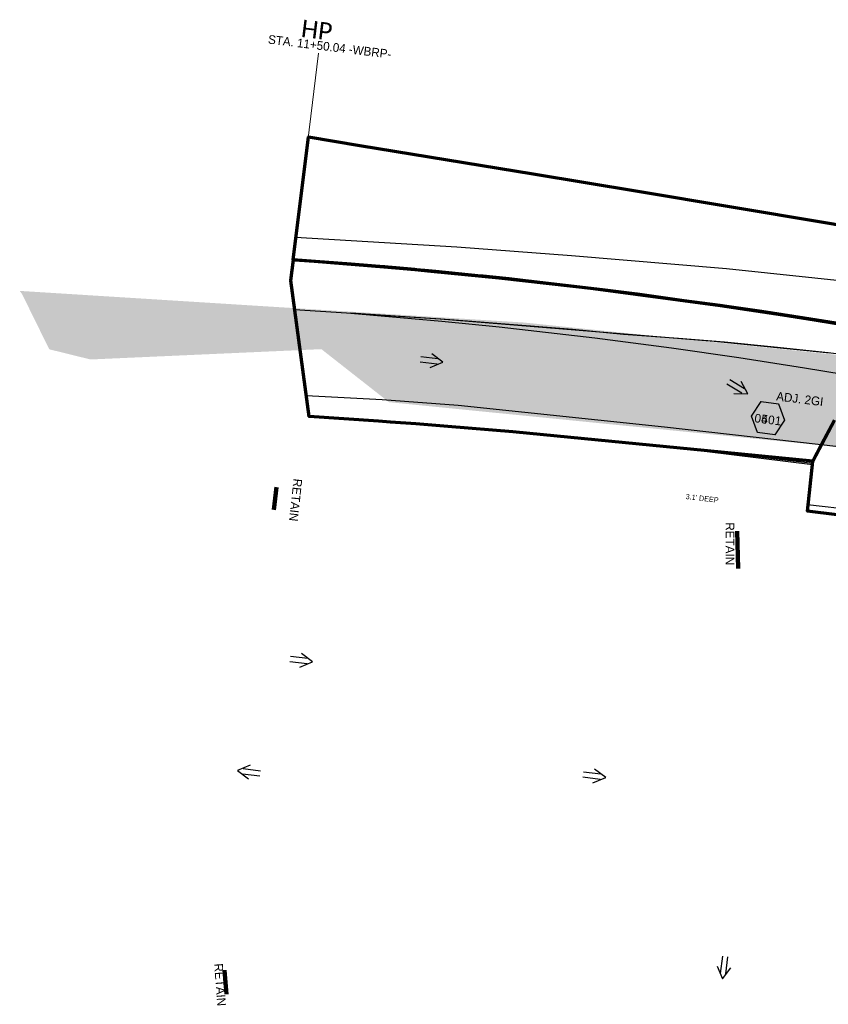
# Model space of a CAD drawing. Extents: x 1160024 to 2574774, y 200346 to 1150377.
# Tile 13 of 118: x 2479897 to 2480361, y 365974 to 366539. Entities that reach past the tile are written whole.
import ezdxf
from ezdxf.enums import TextEntityAlignment as Align

# ---------------------------------------------------------------- set-up
doc = ezdxf.new("R2010")
doc.units = 0
doc.header["$MEASUREMENT"] = 0
for name, color, linetype, lineweight in [('Exist Plan Preparation Drainage Arrows Symbol CELL', 5, 'Continuous', 30), ('Exist Plan Preparation Drainage Notes Label', 31, 'Continuous', 30), ('Exist Plan Preparation Watershed Blue', 5, 'Continuous', 30), ('Prop Drainage Structure Box Number Symbol CELL', 9, 'Continuous', 30), ('Prop Drainage Structure Drop Inlet Grate 2 Adjust Label', 9, 'Continuous', 30), ('Prop Drainage Structure Retain Label', 9, 'Continuous', 30), ('Prop Plan Preparation Watershed Post Construction', 30, 'Continuous', 30), ('Prop Plan Preparation Watershed Pre Construction', 131, 'Continuous', 30), ('Prop Vertical Profile Ditch Grade Median Label', 5, 'Continuous', 40)]:
    doc.layers.add(name, color=color, linetype=linetype, lineweight=lineweight)
doc.layers.add('Scratch_Level_6', color=30, linetype='Continuous', lineweight=0, plot=False)
doc.layers.add('Scratch_Level_7', color=9, linetype='Continuous', lineweight=0, plot=False)
doc.styles.add('Style-Calibri', font='CALIBRI.TTF')
doc.styles.add('Style-font000', font='font000.shx')
doc.styles.add('Style-GEOMETRICFUTURA_211_M_L', font='GEOMETRICFUTURA_211_M_L.shx')
doc.dimstyles.new('erosion_control', dxfattribs={"dimtxt": 4.99999, "dimasz": 9.99998, "dimexe": 2.499995, "dimexo": 2.499995, "dimgap": 2.499995, "dimtad": 0, "dimtih": 1, "dimtoh": 1, "dimzin": 3, "dimdsep": 46, "dimtxsty": 'Style-GEOMETRICFUTURA_211_M_L', "dimcen": 0.09, "dimaunit": 1, "dimadec": 4, "dimazin": 3, "dimtfac": 1, "dimtofl": 0, "dimtmove": 0, "dimatfit": 1, "dimfxl": 1, "dimtzin": 3, "dimlwd": 106, "dimarcsym": 0})

# ---------------------------------------------------------------- blocks, each defined once
blk = doc.blocks.new('*U321')
at = {"layer": 'Prop Vertical Profile Ditch Grade Median Label', "lineweight": 0, "style": 'Style-Calibri'}
blk.add_text('HP', height=10, rotation=353.0023, dxfattribs=at).set_placement((-8.75, -0.93), align=Align.CENTER)
at = {"layer": 'Prop Vertical Profile Ditch Grade Median Label', "lineweight": 0, "style": 'Style-GEOMETRICFUTURA_211_M_L'}
blk.add_text('STA. 11+50.04 -WBRP-', height=5, rotation=353.0023, dxfattribs=at).set_placement((-35.74, 1.28), align=Align.TOP_LEFT)
blk = doc.blocks.new('EXIST PLAN PREPARATION DRAINAGE ARROWS SYMBOL_130')
at = {"layer": 'Exist Plan Preparation Drainage Arrows Symbol CELL'}
for p, q in [((-3.87, 1.5), (6.13, 1.5)), ((-3.87, -1.5), (6.13, -1.5))]:
    blk.add_line(p, q, dxfattribs=at)
at = {"layer": 'Exist Plan Preparation Drainage Arrows Symbol CELL', "flags": 128}
blk.add_lwpolyline([(0, 3.97), (-6.87, 0), (0, -3.97)], dxfattribs=at)
blk = doc.blocks.new('EXIST PLAN PREPARATION DRAINAGE ARROWS SYMBOL_131')
at = {"layer": 'Exist Plan Preparation Drainage Arrows Symbol CELL'}
for p, q in [((-3.87, 1.5), (6.13, 1.5)), ((-3.87, -1.5), (6.13, -1.5))]:
    blk.add_line(p, q, dxfattribs=at)
at = {"layer": 'Exist Plan Preparation Drainage Arrows Symbol CELL', "flags": 128}
blk.add_lwpolyline([(0, 3.97), (-6.87, 0), (0, -3.97)], dxfattribs=at)
blk = doc.blocks.new('EXIST PLAN PREPARATION DRAINAGE ARROWS SYMBOL_132')
at = {"layer": 'Exist Plan Preparation Drainage Arrows Symbol CELL'}
for p, q in [((-3.87, 1.5), (6.13, 1.5)), ((-3.87, -1.5), (6.13, -1.5))]:
    blk.add_line(p, q, dxfattribs=at)
at = {"layer": 'Exist Plan Preparation Drainage Arrows Symbol CELL', "flags": 128}
blk.add_lwpolyline([(0, 3.97), (-6.87, 0), (0, -3.97)], dxfattribs=at)
blk = doc.blocks.new('EXIST PLAN PREPARATION DRAINAGE ARROWS SYMBOL_229')
at = {"layer": 'Exist Plan Preparation Drainage Arrows Symbol CELL'}
for p, q in [((-3.87, 1.5), (6.13, 1.5)), ((-3.87, -1.5), (6.13, -1.5))]:
    blk.add_line(p, q, dxfattribs=at)
at = {"layer": 'Exist Plan Preparation Drainage Arrows Symbol CELL', "flags": 128}
blk.add_lwpolyline([(0, 3.97), (-6.87, 0), (0, -3.97)], dxfattribs=at)
blk = doc.blocks.new('EXIST PLAN PREPARATION DRAINAGE ARROWS SYMBOL_230')
at = {"layer": 'Exist Plan Preparation Drainage Arrows Symbol CELL'}
for p, q in [((-3.87, 1.5), (6.13, 1.5)), ((-3.87, -1.5), (6.13, -1.5))]:
    blk.add_line(p, q, dxfattribs=at)
at = {"layer": 'Exist Plan Preparation Drainage Arrows Symbol CELL', "flags": 128}
blk.add_lwpolyline([(0, 3.97), (-6.87, 0), (0, -3.97)], dxfattribs=at)
blk = doc.blocks.new('EXIST PLAN PREPARATION DRAINAGE ARROWS SYMBOL_231')
at = {"layer": 'Exist Plan Preparation Drainage Arrows Symbol CELL'}
for p, q in [((-3.87, 1.5), (6.13, 1.5)), ((-3.87, -1.5), (6.13, -1.5))]:
    blk.add_line(p, q, dxfattribs=at)
at = {"layer": 'Exist Plan Preparation Drainage Arrows Symbol CELL', "flags": 128}
blk.add_lwpolyline([(0, 3.97), (-6.87, 0), (0, -3.97)], dxfattribs=at)
blk = doc.blocks.new('PROP DRAINAGE STRUCTURE BOX NUMBER SYMBOL_55')
at = {"layer": 'Scratch_Level_7', "flags": 128}
blk.add_lwpolyline([(-5, 8.94), (5, 8.94), (9.47, 0), (5, -8.94), (-5, -8.94), (-9.47, 0), (-5, 8.94)], dxfattribs=at)
at = {"layer": 'Scratch_Level_7', "insert": (0.18, -0.83), "char_height": 5, "attachment_point": 5, "line_spacing_factor": 0.6, "style": 'Style-GEOMETRICFUTURA_211_M_L'}
blk.add_mtext('\\T1.051;0401', dxfattribs=at)
blk = doc.blocks.new('PROP DRAINAGE STRUCTURE BOX NUMBER SYMBOL_163')
at = {"layer": 'Prop Drainage Structure Box Number Symbol CELL', "flags": 128}
blk.add_lwpolyline([(-5, 8.94), (5, 8.94), (9.47, 0), (5, -8.94), (-5, -8.94), (-9.47, 0), (-5, 8.94)], dxfattribs=at)
at = {"layer": 'Prop Drainage Structure Box Number Symbol CELL', "insert": (0.18, -0.83), "char_height": 5, "attachment_point": 5, "line_spacing_factor": 0.6, "style": 'Style-GEOMETRICFUTURA_211_M_L'}
blk.add_mtext('\\T1.051;0501', dxfattribs=at)

msp = doc.modelspace()

# ---------------------------------------------------------------- hatches: boundary and pattern name
at = {"layer": 'Scratch_Level_6'}
msp.add_hatch(color=256, dxfattribs=at).paths.add_polyline_path([(2481049.3, 366210.87), (2480858.19, 366234.15), (2480837.18, 366236.84), (2480554.04, 366267.96), (2480359.11, 366294.33), (2480108.7, 366319.29), (2480069.93, 366349.69), (2480031.11, 366347.96), (2479978.2, 366345.59), (2479937.46, 366343.77), (2479913.77, 366349.61), (2479898.15, 366381.31), (2479896.8, 366383.1), (2480186.3, 366364.94), (2480235.61, 366359.86), (2480398.62, 366343.05), (2480482, 366331.28), (2480659.05, 366300.68), (2480881.58, 366258.47), (2481005.32, 366235), (2481050.9, 366226.35), (2481052.37, 366223.97), (2481052.13, 366214.74)])

# ---------------------------------------------------------------- linework, layer by layer
at = {"layer": 'Exist Plan Preparation Watershed Blue', "color": 5, "linetype": 'Continuous', "lineweight": 70, "flags": 128}
for points in [[(2480365.13, 366364.51), (2480347.06, 366367.44), (2480322.52, 366371.27), (2480302.33, 366374.21), (2480298.51, 366374.8), (2480277.85, 366377.46), (2480251.15, 366381.24), (2480231.31, 366383.76), (2480188.72, 366388.73), (2480185.62, 366389.08), (2480177.79, 366389.92), (2480162.85, 366391.49), (2480161.61, 366391.63), (2480135.63, 366394.21), (2480129.38, 366394.77), (2480124.52, 366395.22), (2480123.36, 366395.33), (2480119.81, 366395.65), (2480114.69, 366396.11), (2480112.24, 366396.32), (2480106.34, 366396.84), (2480105.73, 366396.89), (2480102.92, 366397.13), (2480100.18, 366397.36), (2480079.28, 366399.01), (2480053.83, 366400.85), (2480053.83, 366400.85), (2480062.49, 366471.47), (2480091.94, 366466.49), (2480191.55, 366450.17), (2480251.55, 366440.31), (2480359.1, 366422.3), (2480402.99, 366414.95)], [(2480364.37, 366309.01), (2480356.88, 366294.97), (2480352.01, 366285.43), (2480291.43, 366291.37), (2480179.75, 366302.27), (2480142.47, 366305.43), (2480124.09, 366306.88), (2480109.68, 366307.88), (2480102.72, 366308.37), (2480062.83, 366311.02), (2480052.38, 366389.04), (2480052.38, 366389.04), (2480053.84, 366400.96), (2480057.29, 366400.71), (2480065.85, 366400.09), (2480082.3, 366398.82), (2480083.62, 366398.72), (2480123.5, 366395.31), (2480112.78, 366396.27), (2480082.3, 366398.82), (2480112.78, 366396.27), (2480123.5, 366395.31), (2480132.68, 366394.46), (2480171.69, 366390.57), (2480226.1, 366384.39), (2480298.95, 366374.72), (2480334.79, 366369.37), (2480352.95, 366366.51), (2480383.42, 366361.49)], [(2480384.53, 366252.38), (2480348.81, 366256.88), (2480352.01, 366285.43), (2480364.37, 366309.01)]]:
    msp.add_lwpolyline(points, dxfattribs=at)
at = {"layer": 'Prop Plan Preparation Watershed Post Construction', "flags": 128}
msp.add_lwpolyline([(2480395.92, 366343.21), (2480360.74, 366347.6), (2480329.83, 366350.78), (2480301.32, 366353.73), (2480274.84, 366355.87), (2480243.33, 366358.05), (2480214.03, 366360.87), (2480180.16, 366363.65), (2480156.23, 366365.62), (2480138.47, 366366.9), (2480117.97, 366368.31), (2480086.89, 366370.36), (2480086.89, 366370.36), (2480139.14, 366365.72), (2480171.88, 366362.4), (2480226.8, 366356.09), (2480270.78, 366350.39), (2480309.5, 366344.88), (2480347.21, 366339.07), (2480392.65, 366331.5)], dxfattribs=at)
at = {"layer": 'Prop Plan Preparation Watershed Pre Construction', "color": 200, "flags": 128}
for points in [[(2480408.14, 366414.11), (2480207.51, 366447.55), (2480062.49, 366471.47), (2480062.49, 366471.47), (2480053.83, 366400.85), (2480052.38, 366389.04), (2480062.83, 366311.02), (2480118.21, 366307.29), (2480179.75, 366302.27), (2480237.98, 366296.59), (2480275.83, 366292.89), (2480351.8, 366283.59), (2480348.98, 366260.52), (2480402.87, 366254.43)], [(2480376.71, 366387.96), (2480302.37, 366395.73), (2480213.4, 366403.16), (2480147.57, 366408.18), (2480055.14, 366413.79), (2480052.45, 366388.51), (2480054.58, 366372.41), (2480138.06, 366367.12), (2480295.37, 366354.18), (2480361.75, 366347.63)], [(2480380.46, 366292.2), (2480266.92, 366304.96), (2480148.43, 366317.39), (2480104.87, 366320.59), (2480061.22, 366323.01), (2480062.83, 366311.02), (2480086.44, 366309.43), (2480110.13, 366307.85), (2480136.98, 366305.76), (2480175.58, 366302.61), (2480236.46, 366296.74), (2480279.19, 366292.48), (2480298.16, 366290.67), (2480317.9, 366288.41), (2480347.24, 366284.93), (2480351.87, 366284.38), (2480348.98, 366260.52), (2480402.87, 366254.43)]]:
    msp.add_lwpolyline(points, dxfattribs=at)
at = {"layer": 'Prop Vertical Profile Ditch Grade Median Label', "lineweight": 0}
msp.add_line((2480052.38, 366389.04), (2480068.37, 366519.34), dxfattribs=at)

# ---------------------------------------------------------------- block references
at = {"layer": 'Exist Plan Preparation Drainage Arrows Symbol CELL'}
for name, p, rotation in [('EXIST PLAN PREPARATION DRAINAGE ARROWS SYMBOL_131', (2480132.81, 366343.04), 173.0022961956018), ('EXIST PLAN PREPARATION DRAINAGE ARROWS SYMBOL_132', (2480308.71, 366327.68), 148.6159250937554), ('EXIST PLAN PREPARATION DRAINAGE ARROWS SYMBOL_229', (2480058.08, 366171.21), 173.0022961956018), ('EXIST PLAN PREPARATION DRAINAGE ARROWS SYMBOL_230', (2480028.65, 366107.23), 353.0022961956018), ('EXIST PLAN PREPARATION DRAINAGE ARROWS SYMBOL_130', (2480226.26, 366104.91), 173.0022961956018), ('EXIST PLAN PREPARATION DRAINAGE ARROWS SYMBOL_231', (2480301.02, 365995.43), 83.00229619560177)]:
    msp.add_blockref(name, p, dxfattribs=dict(at, rotation=rotation))
at = {"layer": 'Prop Drainage Structure Box Number Symbol CELL', "rotation": 353.0022961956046}
msp.add_blockref('PROP DRAINAGE STRUCTURE BOX NUMBER SYMBOL_163', (2480326.23, 366310.13), dxfattribs=at)
at = {"layer": 'Prop Vertical Profile Ditch Grade Median Label', "lineweight": 0}
msp.add_blockref('*U321', (2480075.47, 366528.65), dxfattribs=at)
at = {"layer": 'Scratch_Level_7', "rotation": 353.0022961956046}
msp.add_blockref('PROP DRAINAGE STRUCTURE BOX NUMBER SYMBOL_55', (2480326.23, 366310.13), dxfattribs=at)

# ---------------------------------------------------------------- texts
at = {"layer": 'Exist Plan Preparation Drainage Notes Label', "lineweight": 13, "style": 'Style-font000'}
msp.add_text("3.1' DEEP", height=3, rotation=353.3861, dxfattribs=at).set_placement((2480278.84, 366263.78))
at = {"layer": 'Prop Drainage Structure Drop Inlet Grate 2 Adjust Label', "style": 'Style-GEOMETRICFUTURA_211_M_L'}
msp.add_text('ADJ. 2GI', height=5, rotation=353.0023, dxfattribs=at).set_placement((2480344.5, 366321.15), align=Align.MIDDLE_CENTER)
at = {"layer": 'Prop Drainage Structure Retain Label', "style": 'Style-GEOMETRICFUTURA_211_M_L'}
for rotation, p in [(263.8375, (2480052.69, 366263.45)), (269.9734, (2480301.91, 366238.11)), (274.3209, (2480009.3, 365985.05))]:
    msp.add_text('RETAIN', height=5, rotation=rotation, dxfattribs=at).set_placement(p, align=Align.CENTER)

# ---------------------------------------------------------------- leaders
at = {"layer": 'Exist Plan Preparation Drainage Notes Label'}
for points in [[(2480042.66, 366257.54), (2480044.26, 366270.57)], [(2480309.2, 366223.93), (2480308.62, 366245.28)], [(2480015.46, 365979.86), (2480014.37, 365993.67)]]:
    msp.add_leader(points, dimstyle='erosion_control', override={"dimtxt": 5, "dimasz": 5, "dimgap": 0, "dimlwd": 65534}, dxfattribs=at)

doc.saveas('drawing.dxf')
